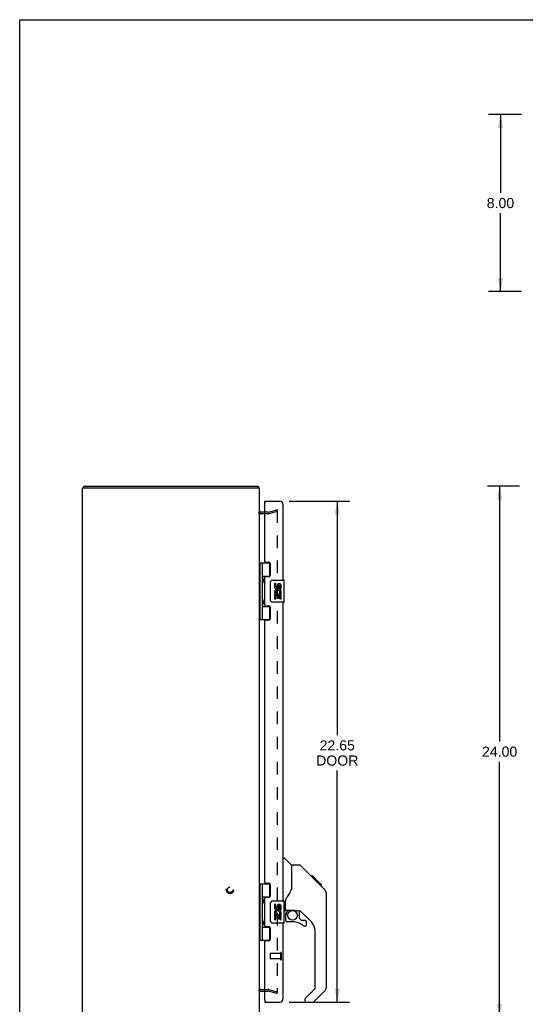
# Model space of a CAD drawing. Header units: inches. Extents: x 0 to 103, y 0 to 67.
# Tile 2 of 9: x 0 to 23, y 22 to 67. Entities that reach past the tile are written whole.
import ezdxf

# ---------------------------------------------------------------- set-up
doc = ezdxf.new("R2010")
doc.units = ezdxf.units.IN
doc.header["$LTSCALE"] = 5.686187
doc.header["$MEASUREMENT"] = 0
doc.linetypes.add('HIDDEN', pattern=[0.2, 0.1, -0.1])
doc.layers.get('0').update_dxf_attribs({"linetype": 'CONTINUOUS'})
for name, color, linetype in [('DEFAULT_2', 8, 'HIDDEN'), ('DIMENSIONS', 7, 'CONTINUOUS'), ('DOOR_ASSEMBLY', 7, 'CONTINUOUS')]:
    doc.layers.add(name, color=color, linetype=linetype)
doc.styles.get("Standard").update_dxf_attribs({"font": 'arial.ttf'})
doc.dimstyles.new('DIMSTYLE_1', dxfattribs={"dimtxt": 0.456111, "dimasz": 0.608148, "dimexe": 0.09, "dimexo": 0.07, "dimgap": 0.0375, "dimtad": 0, "dimtih": 1, "dimtoh": 1, "dimzin": 4, "dimdsep": 46, "dimtxsty": 'Standard', "dimblk": '_FILLED', "dimblk1": '_FILLED', "dimblk2": '_FILLED', "dimcen": 0.09, "dimazin": 1, "dimtfac": 1, "dimtdec": 3, "dimtofl": 0, "dimtmove": 0, "dimatfit": 3, "dimldrblk": '_FILLED', "dimfxl": 0, "dimtolj": 1, "dimtzin": 4, "dimarcsym": 0})

# ---------------------------------------------------------------- blocks, each defined once
blk = doc.blocks.new('_FILLED')
at = {"color": 0, "linetype": 'ByBlock'}
blk.add_solid([(0, 0), (-1, 0.2), (-1, -0.2)], dxfattribs=at)
blk = doc.blocks.new('*D5')
at = {"layer": 'DIMENSIONS', "color": 2, "linetype": 'Continuous'}
for p, q in [((22.686, 62.608), (21.191, 62.608)), ((21.738, 62.608), (21.738, 59.064)), ((21.738, 54.608), (21.738, 58.152)), ((22.686, 54.608), (21.191, 54.608))]:
    blk.add_line(p, q, dxfattribs=at)
at = {"layer": 'DIMENSIONS', "color": 2, "linetype": 'Continuous', "xscale": 0.6081483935, "yscale": 0.6081483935, "zscale": 0.6081483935}
for p, rotation in [((21.738, 62.608), 90), ((21.738, 54.608), 270)]:
    blk.add_blockref('_FILLED', p, dxfattribs=dict(at, rotation=rotation))
at = {"layer": 'DIMENSIONS', "color": 2, "linetype": 'Continuous', "insert": (21.738, 58.836), "char_height": 0.4561, "width": 1.23947, "attachment_point": 2, "line_spacing_factor": 0.9}
blk.add_mtext('8.00', dxfattribs=at)
blk = doc.blocks.new('*D6')
at = {"layer": 'DIMENSIONS', "color": 2, "linetype": 'Continuous'}
for p, q in [((12.185, 45.133), (14.905, 45.133)), ((14.358, 45.133), (14.358, 34.547)), ((14.358, 22.483), (14.358, 32.951)), ((12.185, 22.483), (14.905, 22.483))]:
    blk.add_line(p, q, dxfattribs=at)
at = {"layer": 'DIMENSIONS', "color": 2, "linetype": 'Continuous', "xscale": 0.6081483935, "yscale": 0.6081483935, "zscale": 0.6081483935}
for p, rotation in [((14.358, 45.133), 90), ((14.358, 22.483), 270)]:
    blk.add_blockref('_FILLED', p, dxfattribs=dict(at, rotation=rotation))
at = {"layer": 'DIMENSIONS', "color": 2, "linetype": 'Continuous', "insert": (14.358, 34.319), "char_height": 0.4561, "width": 1.90922, "attachment_point": 2, "line_spacing_factor": 0.9}
blk.add_mtext('22.65\\PDOOR', dxfattribs=at)
blk = doc.blocks.new('*D10')
at = {"layer": 'DIMENSIONS', "color": 2, "linetype": 'Continuous'}
for p, q in [((22.604, 45.808), (21.153, 45.808)), ((21.7, 45.808), (21.7, 34.264)), ((21.7, 21.808), (21.7, 33.352)), ((22.604, 21.808), (21.153, 21.808))]:
    blk.add_line(p, q, dxfattribs=at)
at = {"layer": 'DIMENSIONS', "color": 2, "linetype": 'Continuous', "xscale": 0.6081483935, "yscale": 0.6081483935, "zscale": 0.6081483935}
for p, rotation in [((21.7, 45.808), 90), ((21.7, 21.808), 270)]:
    blk.add_blockref('_FILLED', p, dxfattribs=dict(at, rotation=rotation))
at = {"layer": 'DIMENSIONS', "color": 2, "linetype": 'Continuous', "insert": (21.7, 34.036), "char_height": 0.4561, "width": 1.59385, "attachment_point": 2, "line_spacing_factor": 0.9}
blk.add_mtext('24.00', dxfattribs=at)

msp = doc.modelspace()

# ---------------------------------------------------------------- linework, layer by layer
at = {"color": 7, "linetype": 'Continuous'}
for p, q in [((0, 0), (0, 66.896)), ((0, 66.896), (103.385, 66.896)), ((2.899, 45.733), (2.899, 45.808)), ((10.773, 45.733), (10.773, 45.808)), ((10.794, 45.765), (10.773, 45.744))]:
    msp.add_line(p, q, dxfattribs=at)
at = {"color": 3, "linetype": 'Continuous'}
for p, q in [((2.836, 21.883), (2.836, 45.733)), ((2.836, 45.733), (10.836, 45.733)), ((2.899, 45.808), (10.773, 45.808)), ((10.785, 45.785), (10.783, 45.792)), ((10.836, 21.883), (10.836, 45.733)), ((11.079, 44.633), (10.906, 44.633)), ((10.906, 22.983), (11.079, 22.983))]:
    msp.add_line(p, q, dxfattribs=at)
for points in [[(10.783, 45.792), (10.783, 45.794), (10.782, 45.796), (10.781, 45.798), (10.781, 45.8), (10.78, 45.801), (10.78, 45.803), (10.779, 45.804), (10.778, 45.805), (10.778, 45.806), (10.777, 45.807), (10.776, 45.807), (10.775, 45.808), (10.775, 45.808), (10.774, 45.808), (10.773, 45.808)], [(10.794, 45.765), (10.793, 45.766), (10.792, 45.768), (10.791, 45.769), (10.79, 45.771), (10.789, 45.773), (10.788, 45.776), (10.787, 45.778), (10.786, 45.78), (10.786, 45.783), (10.785, 45.785)]]:
    msp.add_lwpolyline(points, dxfattribs=at)
for centre, radius, start, end in [((10.691, 45.663), 0.145, 28.8685, 44.6014), ((10.906, 44.703), 0.07, 180, 270), ((10.906, 22.913), 0.07, 90, 180)]:
    msp.add_arc(centre, radius, start, end, dxfattribs=at)
at = {"layer": 'DEFAULT_2', "color": 8, "linetype": 'HIDDEN'}
for p, q in [((11.234, 44.558), (10.906, 44.558)), ((11.234, 44.633), (11.079, 44.633)), ((11.245, 44.635), (11.629, 44.738)), ((11.648, 44.665), (11.264, 44.562)), ((11.629, 44.738), (11.648, 44.665)), ((11.648, 44.717), (11.648, 22.9)), ((10.906, 23.058), (11.234, 23.058)), ((11.079, 22.983), (11.234, 22.983)), ((11.629, 22.879), (11.245, 22.982)), ((11.264, 23.054), (11.648, 22.951)), ((11.629, 22.879), (11.648, 22.951))]:
    msp.add_line(p, q, dxfattribs=at)
for points in [[(11.634, 44.732), (11.633, 44.732), (11.632, 44.732), (11.63, 44.732)], [(11.636, 44.732), (11.635, 44.732), (11.634, 44.732)], [(11.636, 44.732), (11.638, 44.732), (11.639, 44.731), (11.64, 44.731), (11.642, 44.73), (11.643, 44.729), (11.644, 44.728), (11.645, 44.727), (11.646, 44.726), (11.647, 44.724), (11.647, 44.723), (11.648, 44.722), (11.648, 44.72), (11.648, 44.719), (11.648, 44.717)], [(11.634, 22.885), (11.633, 22.885), (11.632, 22.885), (11.63, 22.885)], [(11.648, 22.9), (11.648, 22.898), (11.648, 22.897), (11.648, 22.895), (11.647, 22.894), (11.647, 22.892), (11.646, 22.891), (11.645, 22.89), (11.644, 22.889), (11.643, 22.888), (11.642, 22.887), (11.64, 22.886), (11.639, 22.885), (11.638, 22.885), (11.636, 22.885), (11.635, 22.885), (11.634, 22.885)]]:
    msp.add_lwpolyline(points, dxfattribs=at)
for radius in [0.164, 0.124]:
    msp.add_circle((9.511, 27.558), radius, dxfattribs=at)
for centre, radius, start, end in [((10.906, 44.703), 0.145, 218.7549, 270), ((11.234, 44.673), 0.04, 270, 285), ((11.234, 44.673), 0.115, 270, 285), ((10.906, 22.913), 0.145, 90, 141.2451), ((11.234, 22.943), 0.115, 75, 90), ((11.234, 22.943), 0.04, 75, 90)]:
    msp.add_arc(centre, radius, start, end, dxfattribs=at)
at = {"layer": 'DOOR_ASSEMBLY', "color": 7, "linetype": 'Continuous'}
for p, q in [((11.079, 45.058), (11.079, 45.133)), ((11.094, 45.058), (11.079, 45.058)), ((10.836, 42.338), (11.321, 42.338)), ((10.875, 39.779), (10.875, 42.338)), ((10.974, 41.641), (10.974, 42.338)), ((11.289, 42.338), (11.289, 41.747)), ((10.974, 41.747), (11.321, 41.747)), ((10.974, 40.657), (10.974, 41.46)), ((10.985, 41.451), (10.984, 41.448)), ((10.987, 41.455), (10.985, 41.451)), ((10.986, 41.648), (10.987, 41.645)), ((10.987, 41.645), (10.989, 41.641)), ((10.988, 41.458), (10.987, 41.455)), ((10.989, 41.462), (10.988, 41.458)), ((10.989, 41.641), (10.99, 41.637)), ((10.993, 41.47), (10.989, 41.462)), ((10.99, 41.637), (10.997, 41.621)), ((10.99, 41.621), (10.99, 41.622)), ((10.99, 41.621), (10.99, 41.481)), ((10.99, 41.48), (10.99, 41.481)), ((10.99, 41.48), (10.99, 41.479)), ((10.995, 41.476), (10.993, 41.47)), ((10.998, 41.482), (10.995, 41.476)), ((10.997, 41.621), (10.998, 41.617)), ((10.998, 41.617), (11, 41.613)), ((10.999, 41.486), (10.998, 41.482)), ((11.001, 41.49), (10.999, 41.486)), ((11.003, 41.495), (11.001, 41.49)), ((11.263, 41.738), (11.263, 41.716)), ((11.263, 41.738), (11.315, 41.738)), ((11.339, 40.658), (11.339, 41.458)), ((11.439, 41.558), (11.949, 41.558)), ((11.514, 41.404), (11.514, 41.268)), ((11.577, 41.404), (11.514, 41.404)), ((11.577, 41.268), (11.577, 41.404)), ((11.964, 40.573), (11.964, 41.543)), ((11.567, 40.943), (11.594, 40.962)), ((11.642, 41.33), (11.642, 41.261)), ((11.703, 41.268), (11.703, 41.31)), ((11.758, 40.979), (11.816, 40.954)), ((11.766, 41.174), (11.766, 41.31)), ((11.766, 41.174), (11.826, 41.174)), ((11.826, 41.174), (11.826, 41.33)), ((11.826, 40.99), (11.826, 41.043)), ((10.986, 40.664), (10.987, 40.66)), ((10.987, 40.66), (10.989, 40.657)), ((10.989, 40.657), (10.99, 40.653)), ((10.99, 40.653), (10.997, 40.637)), ((10.99, 40.637), (10.99, 40.637)), ((10.99, 40.637), (10.99, 40.496)), ((10.997, 40.637), (10.998, 40.633)), ((10.998, 40.633), (11, 40.628)), ((11.001, 40.506), (10.999, 40.502)), ((11.003, 40.51), (11.001, 40.506)), ((11.949, 40.558), (11.439, 40.558)), ((11.514, 40.943), (11.514, 40.713)), ((11.532, 40.943), (11.514, 40.943)), ((11.514, 40.713), (11.577, 40.713)), ((11.567, 40.943), (11.826, 40.943)), ((11.577, 40.713), (11.577, 40.88)), ((11.577, 40.88), (11.642, 40.88)), ((11.642, 40.88), (11.642, 40.744)), ((11.642, 40.744), (11.703, 40.744)), ((11.703, 40.744), (11.703, 40.88)), ((11.703, 40.88), (11.766, 40.88)), ((11.766, 40.713), (11.766, 40.88)), ((11.766, 40.713), (11.826, 40.713)), ((11.826, 40.713), (11.826, 40.943)), ((10.974, 39.779), (10.974, 40.476)), ((10.974, 40.369), (11.321, 40.369)), ((10.986, 40.469), (10.985, 40.465)), ((10.987, 40.472), (10.986, 40.469)), ((10.989, 40.476), (10.987, 40.472)), ((10.991, 40.481), (10.989, 40.476)), ((10.99, 40.496), (10.99, 40.496)), ((10.99, 40.496), (10.99, 40.495)), ((10.995, 40.491), (10.991, 40.481)), ((10.998, 40.498), (10.995, 40.491)), ((10.999, 40.502), (10.998, 40.498)), ((11.263, 40.401), (11.263, 40.378)), ((11.315, 40.378), (11.263, 40.378)), ((11.289, 40.369), (11.289, 39.779)), ((10.836, 39.779), (11.321, 39.779)), ((11.904, 28.987), (11.966, 28.987)), ((12.292, 28.678), (11.994, 28.976)), ((12.659, 28.672), (12.298, 28.672)), ((12.298, 27.568), (12.298, 28.672)), ((13.479, 27.884), (12.714, 28.649)), ((13.236, 28.195), (13.169, 28.195)), ((13.243, 28.187), (13.176, 28.187)), ((13.253, 28.178), (13.186, 28.178)), ((13.259, 28.171), (13.192, 28.171)), ((13.267, 28.163), (13.2, 28.163)), ((13.287, 28.144), (13.22, 28.144)), ((13.236, 28.195), (13.562, 27.868)), ((13.309, 28.121), (13.243, 28.121)), ((13.333, 28.098), (13.266, 28.098)), ((13.356, 28.074), (13.29, 28.074)), ((13.38, 28.05), (13.314, 28.05)), ((10.836, 27.838), (11.321, 27.838)), ((10.875, 25.279), (10.875, 27.838)), ((10.974, 27.141), (10.974, 27.838)), ((11.289, 27.838), (11.289, 27.247)), ((13.404, 28.027), (13.337, 28.027)), ((13.426, 28.004), (13.359, 28.004)), ((13.446, 27.984), (13.379, 27.984)), ((13.464, 27.967), (13.397, 27.967)), ((13.477, 27.954), (13.41, 27.954)), ((13.481, 27.95), (13.414, 27.95)), ((13.483, 27.948), (13.416, 27.948)), ((13.483, 27.947), (13.417, 27.947)), ((13.484, 27.946), (13.417, 27.946)), ((13.487, 27.944), (13.42, 27.944)), ((13.491, 27.939), (13.424, 27.939)), ((13.497, 27.933), (13.43, 27.933)), ((13.452, 27.911), (13.439, 27.924)), ((13.511, 27.92), (13.444, 27.92)), ((13.466, 27.897), (13.452, 27.911)), ((13.526, 27.905), (13.459, 27.905)), ((13.533, 27.897), (13.466, 27.897)), ((13.479, 27.884), (13.466, 27.897)), ((13.54, 27.89), (13.473, 27.89)), ((13.479, 27.884), (13.757, 27.606)), ((13.552, 27.878), (13.485, 27.878)), ((13.558, 27.873), (13.491, 27.873)), ((13.561, 27.87), (13.494, 27.87)), ((13.563, 27.868), (13.496, 27.868)), ((13.562, 27.868), (13.496, 27.868)), ((13.562, 27.868), (13.496, 27.868)), ((13.651, 27.779), (13.563, 27.868)), ((13.58, 27.783), (13.647, 27.783)), ((13.649, 27.782), (13.582, 27.782)), ((13.651, 27.779), (13.584, 27.779)), ((13.778, 27.583), (13.757, 27.606)), ((10.974, 27.247), (11.321, 27.247)), ((11.263, 27.238), (11.315, 27.238)), ((11.263, 27.238), (11.263, 27.216)), ((13.872, 27.328), (13.871, 27.358)), ((13.872, 23.225), (13.872, 27.328)), ((10.974, 26.157), (10.974, 26.96)), ((10.985, 26.951), (10.984, 26.948)), ((10.987, 26.955), (10.985, 26.951)), ((10.986, 27.148), (10.987, 27.145)), ((10.987, 27.145), (10.989, 27.141)), ((10.988, 26.958), (10.987, 26.955)), ((10.989, 26.962), (10.988, 26.958)), ((10.989, 27.141), (10.99, 27.137)), ((10.993, 26.97), (10.989, 26.962)), ((10.99, 27.137), (10.997, 27.121)), ((10.99, 27.122), (10.99, 27.121)), ((10.99, 27.121), (10.99, 26.981)), ((10.99, 26.981), (10.99, 26.98)), ((10.99, 26.979), (10.99, 26.98)), ((10.995, 26.976), (10.993, 26.97)), ((10.998, 26.982), (10.995, 26.976)), ((10.997, 27.121), (10.998, 27.117)), ((10.998, 27.117), (11, 27.113)), ((10.999, 26.986), (10.998, 26.982)), ((11.001, 26.99), (10.999, 26.986)), ((11.003, 26.995), (11.001, 26.99)), ((11.339, 26.158), (11.339, 26.958)), ((11.439, 27.058), (11.949, 27.058)), ((11.577, 26.904), (11.514, 26.904)), ((11.514, 26.904), (11.514, 26.768)), ((11.577, 26.768), (11.577, 26.904)), ((11.642, 26.83), (11.642, 26.761)), ((11.703, 26.768), (11.703, 26.81)), ((11.766, 26.674), (11.766, 26.81)), ((11.826, 26.674), (11.826, 26.83)), ((11.964, 26.073), (11.964, 27.043)), ((12.022, 26.645), (12.022, 27.052)), ((11.532, 26.443), (11.514, 26.443)), ((11.514, 26.443), (11.514, 26.213)), ((11.567, 26.443), (11.594, 26.462)), ((11.567, 26.443), (11.826, 26.443)), ((11.577, 26.38), (11.642, 26.38)), ((11.577, 26.213), (11.577, 26.38)), ((11.642, 26.38), (11.642, 26.244)), ((11.703, 26.38), (11.766, 26.38)), ((11.703, 26.244), (11.703, 26.38)), ((11.758, 26.479), (11.816, 26.454)), ((11.766, 26.674), (11.826, 26.674)), ((11.766, 26.213), (11.766, 26.38)), ((11.826, 26.49), (11.826, 26.543)), ((11.826, 26.213), (11.826, 26.443)), ((11.983, 26.605), (11.964, 26.605)), ((12.022, 26.428), (12.022, 26.19)), ((12.042, 26.647), (12.337, 26.647)), ((12.08, 26.567), (12.159, 26.647)), ((12.086, 26.561), (12.083, 26.564)), ((12.09, 26.557), (12.086, 26.561)), ((12.094, 26.553), (12.09, 26.557)), ((12.61, 26.605), (12.522, 26.605)), ((12.652, 26.274), (12.652, 26.601)), ((12.655, 26.265), (12.727, 26.194)), ((13.188, 26.109), (12.686, 26.611)), ((10.974, 25.279), (10.974, 25.976)), ((10.974, 25.869), (11.321, 25.869)), ((10.985, 25.967), (10.984, 25.963)), ((10.987, 25.97), (10.985, 25.967)), ((10.986, 26.164), (10.987, 26.16)), ((10.987, 26.16), (10.989, 26.157)), ((10.988, 25.974), (10.987, 25.97)), ((10.989, 25.978), (10.988, 25.974)), ((10.989, 26.157), (10.99, 26.153)), ((10.993, 25.985), (10.989, 25.978)), ((10.99, 26.153), (10.997, 26.137)), ((10.99, 26.137), (10.99, 26.137)), ((10.99, 26.137), (10.99, 25.996)), ((10.99, 25.996), (10.99, 25.996)), ((10.99, 25.995), (10.99, 25.996)), ((10.995, 25.991), (10.993, 25.985)), ((10.998, 25.998), (10.995, 25.991)), ((10.997, 26.137), (10.998, 26.133)), ((10.998, 26.133), (11, 26.128)), ((10.999, 26.002), (10.998, 25.998)), ((11.001, 26.006), (10.999, 26.002)), ((11.003, 26.01), (11.001, 26.006)), ((11.263, 25.901), (11.263, 25.878)), ((11.315, 25.878), (11.263, 25.878)), ((11.289, 25.869), (11.289, 25.279)), ((11.949, 26.058), (11.439, 26.058)), ((11.514, 26.213), (11.577, 26.213)), ((11.642, 26.244), (11.703, 26.244)), ((11.766, 26.213), (11.826, 26.213)), ((12.337, 26.111), (12.101, 26.111)), ((12.736, 26.19), (12.888, 26.19)), ((12.967, 25.992), (12.967, 26.111)), ((13.361, 23.14), (13.361, 25.692)), ((10.836, 25.279), (11.321, 25.279)), ((12.902, 22.648), (13.338, 23.084)), ((13.757, 22.947), (13.305, 22.495)), ((11.079, 22.558), (11.094, 22.558)), ((11.079, 22.558), (11.079, 22.483)), ((12.888, 22.615), (12.888, 22.55)), ((13.249, 22.472), (12.967, 22.472))]:
    msp.add_line(p, q, dxfattribs=at)
at = {"layer": 'DOOR_ASSEMBLY', "color": 3, "linetype": 'Continuous'}
for p, q in [((11.079, 45.133), (11.759, 45.133)), ((11.079, 42.4), (11.079, 45.043)), ((11.904, 44.988), (11.904, 41.558)), ((11.11, 42.369), (11.267, 42.369)), ((11.329, 42.307), (11.329, 41.778)), ((11.079, 40.432), (11.079, 41.685)), ((11.267, 41.716), (11.11, 41.716)), ((11.904, 40.558), (11.904, 27.058)), ((11.11, 40.401), (11.267, 40.401)), ((11.329, 40.339), (11.329, 39.81)), ((11.079, 27.9), (11.079, 39.717)), ((11.267, 39.748), (11.11, 39.748)), ((11.11, 27.869), (11.267, 27.869)), ((11.329, 27.807), (11.329, 27.278)), ((11.079, 25.932), (11.079, 27.185)), ((11.267, 27.216), (11.11, 27.216)), ((11.11, 25.901), (11.267, 25.901)), ((11.329, 25.839), (11.329, 25.31)), ((11.904, 26.058), (11.904, 22.628)), ((11.079, 22.573), (11.079, 25.217)), ((11.267, 25.248), (11.11, 25.248)), ((11.079, 22.483), (11.759, 22.483))]:
    msp.add_line(p, q, dxfattribs=at)
at = {"layer": 'DOOR_ASSEMBLY', "color": 8, "linetype": 'HIDDEN'}
for p, q in [((11.329, 24.672), (11.329, 24.444)), ((11.786, 24.682), (11.339, 24.682)), ((11.786, 24.7), (11.786, 24.416)), ((11.829, 24.7), (11.829, 24.416)), ((11.786, 24.434), (11.339, 24.434))]:
    msp.add_line(p, q, dxfattribs=at)
at = {"layer": 'DOOR_ASSEMBLY', "color": 7, "linetype": 'Continuous'}
for points in [[(10.974, 41.696), (10.974, 41.695), (10.974, 41.694), (10.974, 41.693), (10.974, 41.692), (10.974, 41.691), (10.974, 41.69), (10.974, 41.689), (10.974, 41.688), (10.974, 41.687), (10.975, 41.686), (10.975, 41.685), (10.975, 41.684), (10.975, 41.683), (10.975, 41.682), (10.976, 41.68), (10.976, 41.679), (10.976, 41.678), (10.977, 41.677), (10.977, 41.675), (10.977, 41.674), (10.978, 41.673), (10.978, 41.672), (10.978, 41.67), (10.979, 41.669), (10.979, 41.667), (10.98, 41.666), (10.98, 41.664), (10.981, 41.663), (10.981, 41.661), (10.982, 41.66), (10.982, 41.658), (10.983, 41.657), (10.983, 41.655), (10.984, 41.653), (10.985, 41.652), (10.986, 41.648)], [(10.984, 41.448), (10.983, 41.446), (10.983, 41.444), (10.982, 41.443), (10.982, 41.441), (10.981, 41.44), (10.981, 41.438), (10.98, 41.437), (10.98, 41.435), (10.979, 41.434), (10.979, 41.432), (10.978, 41.431), (10.978, 41.429), (10.978, 41.428), (10.977, 41.427), (10.977, 41.426), (10.977, 41.424), (10.976, 41.423), (10.976, 41.422), (10.976, 41.421), (10.975, 41.419), (10.975, 41.418), (10.975, 41.417), (10.975, 41.416), (10.975, 41.415), (10.974, 41.414), (10.974, 41.413), (10.974, 41.412), (10.974, 41.411), (10.974, 41.41), (10.974, 41.409), (10.974, 41.408), (10.974, 41.407), (10.974, 41.406), (10.974, 41.405)], [(11, 41.613), (11.002, 41.609), (11.003, 41.606), (11.003, 41.604), (11.004, 41.602), (11.005, 41.6), (11.006, 41.598), (11.006, 41.596), (11.007, 41.595), (11.008, 41.593), (11.008, 41.591), (11.009, 41.589), (11.009, 41.587), (11.01, 41.585), (11.01, 41.584), (11.011, 41.582), (11.011, 41.581), (11.012, 41.579), (11.012, 41.577), (11.012, 41.576), (11.013, 41.574), (11.013, 41.573), (11.013, 41.571), (11.013, 41.57), (11.014, 41.569), (11.014, 41.567), (11.014, 41.566), (11.014, 41.565), (11.015, 41.563), (11.015, 41.562), (11.015, 41.561), (11.015, 41.559), (11.015, 41.558), (11.015, 41.557), (11.015, 41.556), (11.015, 41.554), (11.015, 41.553), (11.015, 41.552), (11.015, 41.55), (11.015, 41.549), (11.015, 41.548), (11.015, 41.547), (11.015, 41.545), (11.015, 41.544), (11.015, 41.543), (11.015, 41.542), (11.015, 41.54), (11.015, 41.539), (11.015, 41.538), (11.014, 41.536), (11.014, 41.535), (11.014, 41.534), (11.014, 41.532), (11.013, 41.531), (11.013, 41.53), (11.013, 41.528), (11.013, 41.527), (11.012, 41.525), (11.012, 41.524), (11.012, 41.522), (11.011, 41.52), (11.011, 41.519), (11.01, 41.517), (11.01, 41.516), (11.009, 41.514), (11.009, 41.512), (11.008, 41.51), (11.008, 41.508), (11.007, 41.506), (11.006, 41.505), (11.006, 41.503), (11.005, 41.501), (11.004, 41.499), (11.003, 41.497), (11.003, 41.495)], [(11.339, 41.458), (11.339, 41.465), (11.34, 41.471), (11.341, 41.477), (11.342, 41.483), (11.344, 41.489), (11.346, 41.495)], [(10.974, 40.712), (10.974, 40.711), (10.974, 40.71), (10.974, 40.709), (10.974, 40.708), (10.974, 40.707), (10.974, 40.706), (10.974, 40.705), (10.974, 40.704), (10.974, 40.703), (10.975, 40.702), (10.975, 40.701), (10.975, 40.7), (10.975, 40.699), (10.975, 40.697), (10.976, 40.696), (10.976, 40.695), (10.976, 40.694), (10.977, 40.693), (10.977, 40.691), (10.977, 40.69), (10.978, 40.689), (10.978, 40.687), (10.978, 40.686), (10.979, 40.685), (10.979, 40.683), (10.98, 40.682), (10.98, 40.68), (10.981, 40.679), (10.981, 40.677), (10.982, 40.676), (10.982, 40.674), (10.983, 40.672), (10.983, 40.671), (10.984, 40.669), (10.985, 40.667), (10.986, 40.664)], [(11, 40.628), (11.002, 40.624), (11.003, 40.622), (11.003, 40.62), (11.004, 40.618), (11.005, 40.616), (11.006, 40.614), (11.006, 40.612), (11.007, 40.61), (11.008, 40.608), (11.008, 40.607), (11.009, 40.605), (11.009, 40.603), (11.01, 40.601), (11.01, 40.6), (11.011, 40.598), (11.011, 40.596), (11.012, 40.595), (11.012, 40.593), (11.012, 40.592), (11.013, 40.59), (11.013, 40.589), (11.013, 40.587), (11.013, 40.586), (11.014, 40.584), (11.014, 40.583), (11.014, 40.582), (11.014, 40.58), (11.015, 40.579), (11.015, 40.578), (11.015, 40.576), (11.015, 40.575), (11.015, 40.574), (11.015, 40.573), (11.015, 40.571), (11.015, 40.57), (11.015, 40.569), (11.015, 40.567), (11.015, 40.566), (11.015, 40.565), (11.015, 40.564), (11.015, 40.562), (11.015, 40.561), (11.015, 40.56), (11.015, 40.559), (11.015, 40.557), (11.015, 40.556), (11.015, 40.555), (11.015, 40.554), (11.014, 40.552), (11.014, 40.551), (11.014, 40.549), (11.014, 40.548), (11.013, 40.547), (11.013, 40.545), (11.013, 40.544), (11.013, 40.542), (11.012, 40.541), (11.012, 40.539), (11.012, 40.538), (11.011, 40.536), (11.011, 40.535), (11.01, 40.533), (11.01, 40.531), (11.009, 40.53), (11.009, 40.528), (11.008, 40.526), (11.008, 40.524), (11.007, 40.522), (11.006, 40.52), (11.006, 40.518), (11.005, 40.516), (11.004, 40.514), (11.003, 40.512), (11.003, 40.51)], [(11.346, 40.622), (11.344, 40.628), (11.342, 40.634), (11.341, 40.64), (11.34, 40.646), (11.339, 40.652), (11.339, 40.658)], [(10.985, 40.465), (10.984, 40.463), (10.983, 40.462), (10.983, 40.46), (10.982, 40.458), (10.982, 40.457), (10.981, 40.455), (10.981, 40.454), (10.98, 40.452), (10.98, 40.451), (10.979, 40.449), (10.979, 40.448), (10.978, 40.447), (10.978, 40.445), (10.978, 40.444), (10.977, 40.443), (10.977, 40.441), (10.977, 40.44), (10.976, 40.439), (10.976, 40.437), (10.976, 40.436), (10.975, 40.435), (10.975, 40.434), (10.975, 40.433), (10.975, 40.432), (10.975, 40.431), (10.974, 40.429), (10.974, 40.428), (10.974, 40.427), (10.974, 40.426), (10.974, 40.425), (10.974, 40.424), (10.974, 40.423), (10.974, 40.422), (10.974, 40.422), (10.974, 40.421)], [(12.714, 28.649), (12.707, 28.656), (12.698, 28.662), (12.689, 28.666), (12.679, 28.67), (12.669, 28.672), (12.659, 28.672)], [(12.298, 27.63), (12.277, 27.573), (12.246, 27.504), (12.21, 27.433), (12.168, 27.361), (12.121, 27.288), (12.075, 27.222)], [(13.439, 27.924), (13.418, 27.946), (13.396, 27.967), (13.375, 27.989), (13.353, 28.011)], [(10.974, 27.196), (10.974, 27.195), (10.974, 27.194), (10.974, 27.193), (10.974, 27.192), (10.974, 27.191), (10.974, 27.19), (10.974, 27.189), (10.974, 27.188), (10.974, 27.187), (10.975, 27.186), (10.975, 27.185), (10.975, 27.184), (10.975, 27.183), (10.975, 27.182), (10.976, 27.18), (10.976, 27.179), (10.976, 27.178), (10.977, 27.177), (10.977, 27.175), (10.977, 27.174), (10.978, 27.173), (10.978, 27.172), (10.978, 27.17), (10.979, 27.169), (10.979, 27.167), (10.98, 27.166), (10.98, 27.164), (10.981, 27.163), (10.981, 27.161), (10.982, 27.16), (10.982, 27.158), (10.983, 27.157), (10.983, 27.155), (10.984, 27.153), (10.985, 27.152), (10.986, 27.148)], [(12.075, 27.222), (12.064, 27.205), (12.049, 27.176), (12.037, 27.144), (12.028, 27.11), (12.023, 27.076), (12.022, 27.052)], [(13.872, 27.328), (13.871, 27.358), (13.866, 27.399), (13.856, 27.439), (13.843, 27.478), (13.825, 27.515), (13.803, 27.551), (13.778, 27.583)], [(10.984, 26.948), (10.983, 26.946), (10.983, 26.944), (10.982, 26.943), (10.982, 26.941), (10.981, 26.94), (10.981, 26.938), (10.98, 26.937), (10.98, 26.935), (10.979, 26.934), (10.979, 26.932), (10.978, 26.931), (10.978, 26.929), (10.978, 26.928), (10.977, 26.927), (10.977, 26.926), (10.977, 26.924), (10.976, 26.923), (10.976, 26.922), (10.976, 26.921), (10.975, 26.919), (10.975, 26.918), (10.975, 26.917), (10.975, 26.916), (10.975, 26.915), (10.974, 26.914), (10.974, 26.913), (10.974, 26.912), (10.974, 26.911), (10.974, 26.91), (10.974, 26.909), (10.974, 26.908), (10.974, 26.907), (10.974, 26.906), (10.974, 26.905)], [(11, 27.113), (11.002, 27.109), (11.003, 27.106), (11.003, 27.104), (11.004, 27.102), (11.005, 27.1), (11.006, 27.098), (11.006, 27.096), (11.007, 27.095), (11.008, 27.093), (11.008, 27.091), (11.009, 27.089), (11.009, 27.087), (11.01, 27.085), (11.01, 27.084), (11.011, 27.082), (11.011, 27.081), (11.012, 27.079), (11.012, 27.077), (11.012, 27.076), (11.013, 27.074), (11.013, 27.073), (11.013, 27.071), (11.013, 27.07), (11.014, 27.069), (11.014, 27.067), (11.014, 27.066), (11.014, 27.065), (11.015, 27.063), (11.015, 27.062), (11.015, 27.061), (11.015, 27.059), (11.015, 27.058), (11.015, 27.057), (11.015, 27.056), (11.015, 27.054), (11.015, 27.053), (11.015, 27.052), (11.015, 27.05), (11.015, 27.049), (11.015, 27.048), (11.015, 27.047), (11.015, 27.045), (11.015, 27.044), (11.015, 27.043), (11.015, 27.042), (11.015, 27.04), (11.015, 27.039), (11.015, 27.038), (11.014, 27.036), (11.014, 27.035), (11.014, 27.034), (11.014, 27.032), (11.013, 27.031), (11.013, 27.03), (11.013, 27.028), (11.013, 27.027), (11.012, 27.025), (11.012, 27.024), (11.012, 27.022), (11.011, 27.02), (11.011, 27.019), (11.01, 27.017), (11.01, 27.016), (11.009, 27.014), (11.009, 27.012), (11.008, 27.01), (11.008, 27.008), (11.007, 27.006), (11.006, 27.005), (11.006, 27.003), (11.005, 27.001), (11.004, 26.999), (11.003, 26.997), (11.003, 26.995)], [(11.339, 26.958), (11.339, 26.965), (11.34, 26.971), (11.341, 26.977), (11.342, 26.983), (11.344, 26.989), (11.346, 26.995)], [(12.094, 26.553), (12.084, 26.543), (12.076, 26.532), (12.068, 26.52), (12.061, 26.508), (12.056, 26.496), (12.051, 26.483), (12.047, 26.469), (12.044, 26.456), (12.043, 26.442), (12.042, 26.428)], [(12.083, 26.564), (12.081, 26.565), (12.08, 26.566), (12.08, 26.567), (12.08, 26.567)], [(12.337, 26.647), (12.345, 26.647), (12.364, 26.646), (12.385, 26.643), (12.405, 26.639), (12.424, 26.635), (12.442, 26.63), (12.458, 26.624), (12.472, 26.619), (12.485, 26.615), (12.495, 26.611), (12.504, 26.608), (12.512, 26.606), (12.52, 26.605), (12.522, 26.605)], [(10.974, 26.212), (10.974, 26.211), (10.974, 26.21), (10.974, 26.209), (10.974, 26.208), (10.974, 26.207), (10.974, 26.206), (10.974, 26.205), (10.974, 26.204), (10.974, 26.203), (10.975, 26.202), (10.975, 26.201), (10.975, 26.2), (10.975, 26.199), (10.975, 26.197), (10.976, 26.196), (10.976, 26.195), (10.976, 26.194), (10.977, 26.193), (10.977, 26.191), (10.977, 26.19), (10.978, 26.189), (10.978, 26.187), (10.978, 26.186), (10.979, 26.185), (10.979, 26.183), (10.98, 26.182), (10.98, 26.18), (10.981, 26.179), (10.981, 26.177), (10.982, 26.176), (10.982, 26.174), (10.983, 26.172), (10.983, 26.171), (10.984, 26.169), (10.985, 26.167), (10.986, 26.164)], [(10.984, 25.963), (10.983, 25.962), (10.983, 25.96), (10.982, 25.958), (10.982, 25.957), (10.981, 25.955), (10.981, 25.954), (10.98, 25.952), (10.98, 25.951), (10.979, 25.949), (10.979, 25.948), (10.978, 25.947), (10.978, 25.945), (10.978, 25.944), (10.977, 25.943), (10.977, 25.941), (10.977, 25.94), (10.976, 25.939), (10.976, 25.937), (10.976, 25.936), (10.975, 25.935), (10.975, 25.934), (10.975, 25.933), (10.975, 25.932), (10.975, 25.931), (10.974, 25.929), (10.974, 25.928), (10.974, 25.927), (10.974, 25.926), (10.974, 25.925), (10.974, 25.924), (10.974, 25.923), (10.974, 25.922), (10.974, 25.922), (10.974, 25.921)], [(11, 26.128), (11.002, 26.124), (11.003, 26.122), (11.003, 26.12), (11.004, 26.118), (11.005, 26.116), (11.006, 26.114), (11.006, 26.112), (11.007, 26.11), (11.008, 26.108), (11.008, 26.107), (11.009, 26.105), (11.009, 26.103), (11.01, 26.101), (11.01, 26.1), (11.011, 26.098), (11.011, 26.096), (11.012, 26.095), (11.012, 26.093), (11.012, 26.092), (11.013, 26.09), (11.013, 26.089), (11.013, 26.087), (11.013, 26.086), (11.014, 26.084), (11.014, 26.083), (11.014, 26.082), (11.014, 26.08), (11.015, 26.079), (11.015, 26.078), (11.015, 26.076), (11.015, 26.075), (11.015, 26.074), (11.015, 26.073), (11.015, 26.071), (11.015, 26.07), (11.015, 26.069), (11.015, 26.067), (11.015, 26.066), (11.015, 26.065), (11.015, 26.064), (11.015, 26.062), (11.015, 26.061), (11.015, 26.06), (11.015, 26.059), (11.015, 26.057), (11.015, 26.056), (11.015, 26.055), (11.015, 26.054), (11.014, 26.052), (11.014, 26.051), (11.014, 26.049), (11.014, 26.048), (11.013, 26.047), (11.013, 26.045), (11.013, 26.044), (11.013, 26.042), (11.012, 26.041), (11.012, 26.039), (11.012, 26.038), (11.011, 26.036), (11.011, 26.035), (11.01, 26.033), (11.01, 26.031), (11.009, 26.03), (11.009, 26.028), (11.008, 26.026), (11.008, 26.024), (11.007, 26.022), (11.006, 26.02), (11.006, 26.018), (11.005, 26.016), (11.004, 26.014), (11.003, 26.012), (11.003, 26.01)], [(11.346, 26.122), (11.344, 26.128), (11.342, 26.134), (11.341, 26.14), (11.34, 26.146), (11.339, 26.152), (11.339, 26.158)]]:
    msp.add_lwpolyline(points, dxfattribs=at)
msp.add_circle((12.337, 26.407), 0.217, dxfattribs=at)
at = {"layer": 'DOOR_ASSEMBLY', "color": 3, "linetype": 'Continuous'}
for centre, radius, start, end in [((11.094, 45.043), 0.015, 90, 180), ((11.759, 44.988), 0.145, 0, 90), ((11.11, 42.4), 0.031, 180, 270), ((11.267, 42.307), 0.062, 0, 90), ((11.11, 41.685), 0.031, 90, 180), ((11.267, 41.778), 0.062, 270, 360), ((11.11, 40.432), 0.031, 180, 270), ((11.267, 40.339), 0.062, 0, 90), ((11.11, 39.717), 0.031, 90, 180), ((11.267, 39.81), 0.062, 270, 360), ((11.11, 27.9), 0.031, 180, 270), ((11.267, 27.807), 0.062, 0, 90), ((11.11, 27.185), 0.031, 90, 180), ((11.267, 27.278), 0.062, 270, 360), ((11.11, 25.932), 0.031, 180, 270), ((11.267, 25.839), 0.062, 0, 90), ((11.11, 25.217), 0.031, 90, 180), ((11.267, 25.31), 0.062, 270, 360), ((11.094, 22.573), 0.015, 180, 270), ((11.759, 22.628), 0.145, 270, 360)]:
    msp.add_arc(centre, radius, start, end, dxfattribs=at)
at = {"layer": 'DOOR_ASSEMBLY', "color": 7, "linetype": 'Continuous'}
for centre, radius, start, end in [((10.9, 41.62), 0.09, 0.672, 34.9249), ((10.9, 41.48), 0.09, 325.0751, 359.328), ((11.439, 41.458), 0.1, 90, 158.7946), ((11.734, 41.31), 0.0943, 71.7267, 167.4338), ((11.734, 41.31), 0.0943, 12.5402, 71.701), ((11.949, 41.543), 0.015, 0, 90), ((11.609, 41.268), 0.0943, 180, 360), ((11.668, 41.016), 0.154, 161.4199, 206.1963), ((11.671, 41.016), 0.157, 9.7031, 161.8791), ((11.609, 41.268), 0.0314, 180, 261.2295), ((11.671, 41.016), 0.0943, 336.5966, 215.1122), ((11.608, 41.273), 0.0362, 263.4285, 341.7628), ((11.734, 41.31), 0.0314, 0, 180.0485), ((11.671, 41.016), 0.157, 336.5966, 350.2969), ((10.9, 40.636), 0.09, 0.672, 34.9249), ((11.439, 40.658), 0.1, 201.205, 270), ((11.671, 41.016), 0.157, 205.737, 207.8532), ((11.949, 40.573), 0.015, 270, 360), ((10.9, 40.496), 0.09, 325.0751, 359.328), ((11.966, 28.948), 0.0394, 45, 90), ((12.278, 28.664), 0.0197, 7.5, 45), ((13.439, 27.312), 0.433, 42.2386, 42.7273), ((10.9, 27.12), 0.09, 0.672, 34.9249), ((10.9, 26.98), 0.09, 325.0751, 359.328), ((11.439, 26.958), 0.1, 90, 158.7946), ((11.609, 26.768), 0.0943, 180, 360), ((11.609, 26.768), 0.0314, 180, 261.2295), ((11.608, 26.773), 0.0362, 263.4285, 341.7628), ((11.734, 26.81), 0.0943, 71.7267, 167.4338), ((11.734, 26.81), 0.0314, 0, 180.0485), ((11.734, 26.81), 0.0943, 12.5402, 71.701), ((11.949, 27.043), 0.015, 0, 90), ((11.668, 26.516), 0.154, 161.4199, 206.1963), ((11.671, 26.516), 0.157, 9.7031, 161.8791), ((11.671, 26.516), 0.157, 205.737, 207.8532), ((11.671, 26.516), 0.0943, 336.5966, 215.1122), ((11.671, 26.516), 0.157, 336.5966, 350.2969), ((11.983, 26.645), 0.0394, 270, 360), ((12.042, 26.666), 0.0197, 180, 270), ((12.219, 26.428), 0.197, 135, 180), ((12.61, 26.409), 0.197, 45, 90), ((12.664, 26.274), 0.0118, 180, 225), ((10.9, 26.136), 0.09, 0.672, 34.9249), ((10.9, 25.996), 0.09, 325.0751, 359.328), ((11.439, 26.158), 0.1, 201.205, 270), ((11.949, 26.073), 0.015, 270, 360), ((12.101, 26.19), 0.0787, 180, 270), ((12.337, 25.324), 0.787, 50.4788, 90), ((12.736, 26.202), 0.0118, 225, 270), ((12.888, 25.992), 0.0787, 230.4788, 360), ((12.888, 26.111), 0.0787, 0, 90), ((12.77, 25.692), 0.591, 0, 45), ((13.479, 23.225), 0.394, 315, 360), ((13.282, 23.14), 0.0787, 315, 360), ((12.935, 22.615), 0.0472, 135, 180), ((12.967, 22.55), 0.0787, 180, 270), ((13.249, 22.55), 0.0787, 270, 315)]:
    msp.add_arc(centre, radius, start, end, dxfattribs=at)
at = {"layer": 'DOOR_ASSEMBLY', "color": 8, "linetype": 'HIDDEN'}
for centre, radius, start, end in [((11.339, 24.672), 0.01, 90, 180), ((11.807, 24.7), 0.0215, 0, 180), ((11.339, 24.444), 0.01, 180, 270), ((11.807, 24.416), 0.0215, 180, 360)]:
    msp.add_arc(centre, radius, start, end, dxfattribs=at)
at = {"layer": 'DOOR_ASSEMBLY', "color": 7, "linetype": 'Continuous'}
for centre in [(11.069, 41.55), (11.069, 40.566), (11.069, 27.05), (11.069, 26.066)]:
    msp.add_ellipse(centre, major_axis=(0, 0.188), ratio=0.57735, start_param=1.066602, end_param=2.074991, dxfattribs=at)

# ---------------------------------------------------------------- dimensions: what is measured, and where the dimension line sits
at = {"layer": 'DIMENSIONS', "color": 2, "linetype": 'Continuous'}
for base, p1, p2, picture, middle in [((21.738, 54.608), (22.756, 62.608), (22.756, 54.608), '*D5', (21.736, 58.605)), ((21.7, 21.808), (22.674, 45.808), (22.674, 21.808), '*D10', (21.694, 33.806))]:
    dim = msp.add_linear_dim(base=base, p1=p1, p2=p2, angle=270, dimstyle='DIMSTYLE_1', dxfattribs=at)
    dim.commit()
    dim.dimension.update_dxf_attribs({"geometry": picture, "text_midpoint": middle, "dimtype": 160})
dim = msp.add_linear_dim(base=(14.358, 45.133), p1=(12.115, 22.483), p2=(12.115, 45.133), angle=90, text='<>\\PDOOR', dimstyle='DIMSTYLE_1', dxfattribs=at)
dim.commit()
dim.dimension.update_dxf_attribs({"geometry": '*D6', "text_midpoint": (14.358, 33.749), "dimtype": 160})

doc.saveas('drawing.dxf')
